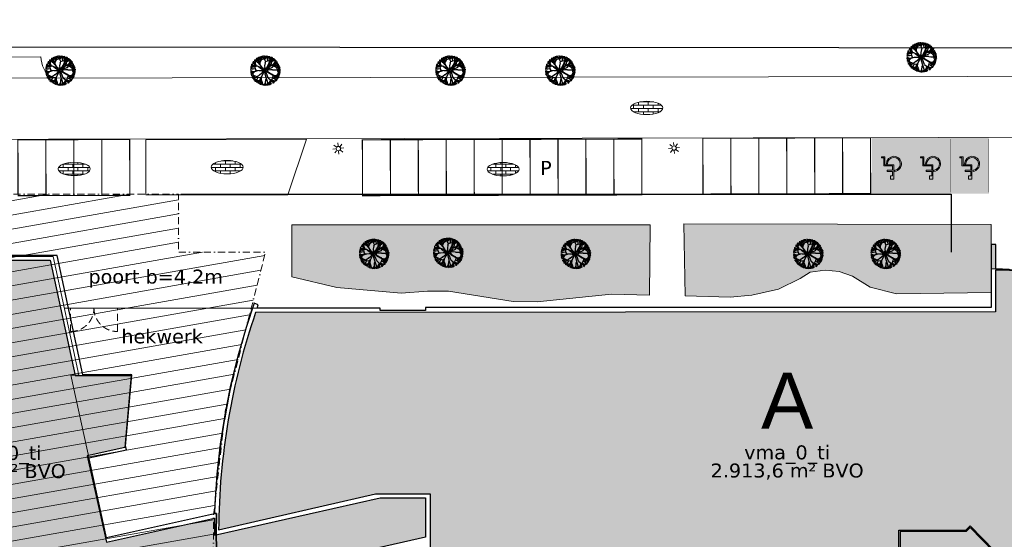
# Model space of a CAD drawing. Header units: millimetres. Extents: x -288508 to 246429, y 65483 to 604694.
# Tile 7 of 10: x -73403 to 14696, y 381850 to 428344. Entities that reach past the tile are written whole.
import ezdxf
from ezdxf.enums import TextEntityAlignment as Align

# ---------------------------------------------------------------- set-up
doc = ezdxf.new("R2010")
doc.units = ezdxf.units.MM
doc.header["$LTSCALE"] = 100
for name, pattern in [('BORDER2', [22.225, 6.35, -3.175, 6.35, -3.175, 0, -3.175]), ('DASHDOT', [25.4, 12.7, -6.35, 0, -6.35]), ('DASHED2', [9.525, 6.35, -3.175])]:
    doc.linetypes.add(name, pattern=pattern)
doc.layers.get('Defpoints').update_dxf_attribs({"color": 6})
doc.layers.add('F-IA----_OBJECTKLEUR', color=7, linetype='Continuous', transparency=0.5)
doc.layers.add('T--A9020_Opstallen', color=254, linetype='Continuous', transparency=0.3)
for name, color, linetype in [('F-IL----_BRUTODEF', 4, 'Continuous'), ('F-IL----_OBJECTDEF', 6, 'Continuous'), ('F-IT----_BRUTO-M2', 7, 'Continuous'), ('F-IT----_BRUTO-NR', 7, 'Continuous'), ('F-IT----_BRUTO-OM', 7, 'Continuous'), ('F-IT----_OBJECTK-NR', 7, 'Continuous'), ('T--A90--_Groenvoorziening', 90, 'Continuous'), ('T--A90--_TERREIN', 7, 'Continuous'), ('T--A9041_VERHARDING', 8, 'Continuous'), ('T--A9041_VERHARDING_P_MIVA', 141, 'Continuous'), ('T--L90--_Groenvoorziening', 94, 'Continuous'), ('T--L90--_TERREIN', 4, 'BORDER2'), ('T--L9020_Opstallen', 3, 'Continuous'), ('T--L9031_Muren', 1, 'Continuous'), ('T--L9032_Hekwerken', 1, 'FENCELINE1'), ('T--L9041_PARKEERPLAATS', 8, 'DASHED2'), ('T--L9041_VERHARDING', 30, 'DASHDOT'), ('T--L9041_VERHARDING_Parkeren', 9, 'DASHED2'), ('T--L9042_BEPLANTING', 84, 'Continuous'), ('T--L9063_LichtVoorz', 40, 'Continuous'), ('T--L9066_TRANSP_VOORZ_Auto', 1, 'Continuous'), ('T--T90--_TERREIN', 7, 'BORDER2'), ('T--T9041_PARKEERPLAATS', 8, 'DASHED2')]:
    doc.layers.add(name, color=color, linetype=linetype)
doc.layers.add('HATCH_REACTORS', color=7, linetype='Continuous', plot=False)
doc.layers.add('T--A9072_BELIJNING', color=7, linetype='Continuous', lineweight=0, true_color=0xffffff)
doc.layers.add('T--L9034_Toegangen', color=240, linetype='DASHED2', lineweight=0)
doc.layers.add('T--L9072_BELIJNING', color=7, linetype='DASHED2', lineweight=0)
doc.styles.add('kw1c_fm_rnr', font='verdana.ttf', dxfattribs={"height": 500})
doc.styles.get("Standard").update_dxf_attribs({"font": 'arial.ttf'})
doc.linetypes.add('FENCELINE1', pattern='A,6.35,-2.54,[133,ltypeshp.shx,S=2.54,R=0,X=-2.54,Y=0],-2.54,25.4', length=36.83)

# ---------------------------------------------------------------- blocks, each defined once
blk = doc.blocks.new('*U5')
at = {"layer": 'T--L9063_LichtVoorz', "linetype": 'Continuous', "lineweight": 0}
blk.add_line((-14, 124), (14, -124), dxfattribs=at)
blk = doc.blocks.new('*U6')
at = {"layer": 'T--L9063_LichtVoorz', "color": 0, "linetype": 'ByBlock', "lineweight": -2, "transparency": 16777216}
for p, rotation in [((-15227, 416820), 89.99999999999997), ((-15145, 417095), 44.99999999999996), ((-14619, 417150), 314.9999999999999), ((-14564, 416623), 225), ((-14482, 416898), 270), ((-15091, 416568), 135), ((-14816, 416487), 180)]:
    blk.add_blockref('*U5', p, dxfattribs=dict(at, rotation=rotation))
blk.add_blockref('*U5', (-14894, 417231), dxfattribs=at)
blk = doc.blocks.new('9063_straatverlichting_01')
at = {"layer": 'T--L9063_LichtVoorz', "linetype": 'Continuous', "lineweight": 0}
blk.add_circle((0, 0), 196, dxfattribs=at)
blk.add_blockref('*U6', (14852, -416857), dxfattribs=at)
blk = doc.blocks.new('9041_bestrating_01')
at = {"layer": 'T--A9041_VERHARDING', "linetype": 'Continuous', "lineweight": 0}
h = blk.add_hatch(dxfattribs=at)
h.set_pattern_fill('AR-BRSTD', color=256, scale=110, style=0)
h.set_pattern_definition([(0, (0, 0), (0, 293.37), []), (90, (0, 0), (-440, 293.37), [293.37, -293.37])])
edge = h.paths.add_edge_path()
edge.add_ellipse((0, 0), major_axis=(1440, 1), ratio=0.416667, start_angle=0, end_angle=360)
at = {"layer": 'Defpoints', "linetype": 'Continuous', "lineweight": 0}
blk.add_ellipse((0, 0), major_axis=(1440, 1), ratio=0.416667, start_param=4.712389, end_param=10.995574, dxfattribs=at)
blk = doc.blocks.new('90_PARKEERPLAATS_2500X5000')
at = {"layer": 'T--L9041_PARKEERPLAATS', "linetype": 'DASHED2', "lineweight": 0, "const_width": 100}
blk.add_lwpolyline([(-1250, -2500), (1250, -2500), (1250, 2500), (-1250, 2500)], close=True, dxfattribs=at)
at = {"layer": 'T--T9041_PARKEERPLAATS', "linetype": 'Continuous', "lineweight": 0, "flags": 12}
blk.add_attdef('$90_VERHARDING_PP_NR', text='', height=500, dxfattribs=at).set_placement((0, 0), align=Align.MIDDLE_CENTER)
blk = doc.blocks.new('*U30')
at = {"layer": 'T--L9041_PARKEERPLAATS', "linetype": 'Continuous', "lineweight": 0}
blk.add_blockref('90_PARKEERPLAATS_2500X5000', (0, 0), dxfattribs=at)
blk = doc.blocks.new('*U29')
at = {"layer": 'T--L9041_PARKEERPLAATS', "color": 0, "linetype": 'ByBlock', "lineweight": -2, "transparency": 16777216}
for p in [(0, 0), (2500, 0), (5000, 0), (7500, 0), (10000, 0), (12500, 0), (15000, 0), (17500, 0), (20000, 0), (22500, 0)]:
    blk.add_blockref('*U30', p, dxfattribs=at)
blk = doc.blocks.new('*U32')
at = {"layer": 'T--L9041_PARKEERPLAATS', "linetype": 'Continuous', "lineweight": 0}
blk.add_blockref('90_PARKEERPLAATS_2500X5000', (0, 0), dxfattribs=at)
blk = doc.blocks.new('*U31')
at = {"layer": 'T--L9041_PARKEERPLAATS', "color": 0, "linetype": 'ByBlock', "lineweight": -2, "transparency": 16777216}
for p in [(0, 0), (2500, 0), (5000, 0), (7500, 0), (10000, 0), (12500, 0)]:
    blk.add_blockref('*U32', p, dxfattribs=at)
blk = doc.blocks.new('*U34')
at = {"layer": 'T--L9041_PARKEERPLAATS', "linetype": 'Continuous', "lineweight": 0}
blk.add_blockref('90_PARKEERPLAATS_2500X5000', (0, 0), dxfattribs=at)
blk = doc.blocks.new('*U33')
at = {"layer": 'T--L9041_PARKEERPLAATS', "color": 0, "linetype": 'ByBlock', "lineweight": -2, "transparency": 16777216}
for p in [(0, 0), (2500, 0), (5000, 0), (7500, 0)]:
    blk.add_blockref('*U34', p, dxfattribs=at)
blk = doc.blocks.new('boom13')
for p, q in [((-606, 955), (-1011, 1186)), ((-966, 249), (-645, 88)), ((-204, 179), (-722, 696)), ((-679, 738), (-388, 450)), ((-645, 88), (-379, 36)), ((-449, 798), (-606, 955)), ((-370, 711), (-449, 798)), ((-388, 450), (-261, 327)), ((-379, 36), (-204, 40)), ((-213, 484), (-370, 711)), ((-261, 327), (-187, 297)), ((-156, 367), (-213, 484)), ((-170, 127), (-204, 179)), ((-204, 40), (-170, 70)), ((-187, 297), (-156, 327)), ((-170, 70), (-170, 127)), ((-156, 327), (-156, 367)), ((50, 672), (6, 360)), ((6, 360), (32, 289)), ((32, 289), (121, 280)), ((137, 948), (50, 672)), ((121, 280), (299, 369)), ((228, 49), (201, 13)), ((201, 13), (201, -58)), ((388, 76), (228, 49)), ((299, 369), (659, 718)), ((950, 127), (388, 76)), ((201, -58), (255, -111)), ((255, -111), (362, -147)), ((362, -147), (935, -144))]:
    blk.add_line(p, q)
for points in [[(-1383, 1234), (-1502, 1265)], [(-722, 696), (-968, 847), (-1210, 999), (-1342, 1181), (-1459, 1300)], [(-972, 987), (-1092, 1170), (-1254, 1296), (-1400, 1311)], [(-1104, 1115), (-1320, 1126), (-1373, 1231), (-1358, 1377)], [(-969, 892), (-1014, 1192), (-1158, 1337), (-1303, 1415)], [(-1254, 1296), (-1229, 1464), (-1251, 1463)], [(-1095, 1504), (-1160, 1475), (-1194, 1518)], [(-966, 249), (-1136, 377), (-1160, 636), (-1100, 999), (-1069, 1336), (-1084, 1501), (-1026, 1635)], [(-1158, 1348), (-1114, 1592)], [(-838, 771), (-961, 988), (-951, 1244), (-993, 1420), (-1088, 1527), (-1114, 1604)], [(-874, 1546), (-1008, 1540), (-1062, 1627)], [(-702, 1481), (-858, 1537), (-925, 1692)], [(-169, 984), (-173, 989), (-374, 1274), (-593, 1370), (-859, 1546), (-920, 1704)], [(-814, 1737), (-669, 1392), (-536, 1248), (-447, 981), (-524, 1248), (-480, 1481), (-536, 1726), (-569, 1837)], [(-585, 1378), (-599, 1520), (-669, 1591), (-715, 1702), (-785, 1773)], [(-708, 1694), (-659, 1803)], [(-669, 1381), (-636, 1592), (-702, 1793)], [(-413, 759), (-447, 992), (-269, 1281), (-35, 1515), (-13, 1692), (-46, 1926)], [(-257, 1303), (-235, 1570), (-369, 1759), (-402, 1881)], [(-366, 1282), (-285, 1517), (-346, 1659), (-369, 1793), (-399, 1887)], [(-313, 1681), (-246, 1770), (-257, 1904)], [(-285, 1532), (-63, 1735), (-14, 1860), (-45, 1939)], [(-189, 1626), (-250, 1894)], [(-224, 1581), (-146, 1704), (-124, 1926)], [(-55, 1742), (181, 1756), (261, 1834), (270, 1904)], [(-35, 1515), (210, 1548), (477, 1492), (599, 1537), (788, 1637), (821, 1737)], [(-22, 1868), (112, 1906)], [(137, 948), (215, 1182), (313, 1542), (331, 1778), (411, 1903)], [(354, 1515), (343, 1637), (165, 1748), (199, 1926)], [(269, 1841), (364, 1903)], [(321, 1550), (472, 1698), (497, 1863)], [(343, 1648), (488, 1704), (532, 1826)], [(499, 1715), (710, 1781)], [(590, 1752), (544, 1831)], [(707, 1648), (598, 1744), (607, 1815)], [(685, 691), (848, 929), (1012, 1163), (1200, 1286), (1325, 1397)], [(929, 1057), (924, 1363), (729, 1530), (715, 1656), (740, 1774)], [(800, 1490), (920, 1686)], [(848, 806), (945, 1056), (1095, 1189), (1176, 1392), (1248, 1462)], [(988, 1381), (922, 1526), (922, 1604), (933, 1648)], [(932, 1371), (1068, 1535), (1076, 1574)], [(988, 926), (1177, 1037), (1311, 1192), (1333, 1337)], [(1020, 1171), (1001, 1377), (1055, 1484), (1130, 1550)], [(1040, 1500), (1046, 1595)], [(1119, 1196), (1316, 1218), (1395, 1296)], [(1214, 1211), (1341, 1351)], [(-1529, 325), (-1650, 308), (-1752, 124), (-1932, 149)], [(-1667, 148), (-1877, 180), (-1915, 167)], [(-1395, 307), (-1656, 145), (-1699, -108), (-1799, -185), (-1913, -224)], [(-1138, 366), (-1403, 320), (-1594, 382), (-1810, 346), (-1907, 371)], [(-1674, 471), (-1860, 508)], [(-1661, 307), (-1724, 449), (-1848, 487)], [(-1613, 398), (-1733, 556), (-1840, 584)], [(-1736, 459), (-1813, 667)], [(-1509, -64), (-1555, 179), (-1512, 448), (-1563, 568), (-1672, 752), (-1774, 780)], [(-1451, 712), (-1677, 725), (-1768, 772)], [(-1157, 647), (-1453, 701), (-1638, 830), (-1700, 903)], [(-1427, 965), (-1568, 891), (-1646, 887), (-1690, 896)], [(-1598, 808), (-1608, 902), (-1661, 962)], [(-1548, 1010), (-1643, 1011)], [(-679, 738), (-791, 848), (-980, 892), (-1347, 903), (-1637, 1026)], [(-1218, 1007), (-1423, 978), (-1532, 1026), (-1602, 1097)], [(-1330, 1129), (-1455, 1092), (-1557, 1142)], [(-879, -432), (-510, -289), (-226, -147), (-217, -67), (-297, 5), (-404, 31)], [(-169, 984), (-101, 476), (-74, 236), (-3, 182), (130, 191), (264, 289), (685, 691)], [(0, 162), (-62, 137), (-62, 37), (0, 0), (100, -12), (125, 25), (112, 112), (75, 137), (37, 125), (0, 150)], [(659, 718), (855, 798), (1090, 685), (1371, 447), (1644, 247), (1792, 175), (1878, 56)], [(766, 803), (988, 914), (1244, 892), (1422, 926), (1533, 1014), (1611, 1037)], [(945, 124), (950, 127), (1245, 314), (1352, 529), (1541, 785), (1701, 838)], [(1098, 677), (1297, 903), (1502, 996), (1597, 1011)], [(1252, 306), (1483, 213), (1628, 268), (1763, 283), (1859, 309)], [(1305, 896), (1432, 1083), (1519, 1137)], [(1311, 1192), (1478, 1159), (1478, 1181)], [(1360, 520), (1502, 527), (1577, 594), (1689, 634), (1764, 701)], [(1463, 973), (1549, 932), (1627, 947)], [(1472, 391), (1592, 570), (1710, 561), (1827, 474)], [(1499, 212), (1690, -20), (1812, -74), (1893, -48)], [(1521, -126), (1674, 12), (1792, 33), (1890, 12)], [(1542, 801), (1542, 935), (1631, 984)], [(1587, 113), (1858, 159)], [(1600, 578), (1633, 704), (1728, 766)], [(1681, 627), (1788, 573)], [(1718, 569), (1805, 655)], [(1797, 55), (1876, 106)], [(1800, 183), (1809, 254), (1864, 261)], [(-1701, -27), (-1930, -25)], [(-879, -432), (-967, -449), (-1264, -286), (-1509, -64), (-1688, -51), (-1919, -96)], [(-1566, -256), (-1692, -185), (-1916, -173)], [(-1662, -350), (-1754, -288), (-1887, -306)], [(-1789, -188), (-1814, -330), (-1879, -359)], [(-1505, -468), (-1710, -415), (-1864, -478)], [(-1817, -341), (-1861, -422)], [(-1287, -276), (-1555, -267), (-1737, -410), (-1857, -449)], [(-891, -407), (-1135, -370), (-1495, -471), (-1706, -577), (-1854, -573)], [(-1728, -663), (-1831, -613)], [(-1693, -853), (-1356, -691), (-1218, -551), (-956, -449), (-1218, -540), (-1454, -507), (-1695, -574), (-1805, -613)], [(-1477, -889), (-1610, -694), (-1718, -666), (-1783, -695)], [(-1344, -691), (-1557, -668), (-1754, -744)], [(-1602, -926), (-1703, -830)], [(-1179, -979), (-1466, -892), (-1599, -915), (-1651, -982)], [(-1443, -729), (-1491, -887), (-1643, -962)], [(-318, -1107), (-576, -1144), (-942, -1102), (-1280, -1088), (-1443, -1111), (-1580, -1060)], [(-1287, -1178), (-1533, -1146)], [(-1308, -945), (-1507, -1134)], [(-1445, -1122), (-1413, -1185), (-1455, -1222)], [(-922, -919), (-1165, -971), (-1255, -1096), (-1359, -1184), (-1424, -1259)], [(-841, -966), (-1139, -1026), (-1276, -1177), (-1346, -1326)], [(-1057, -1112), (-1057, -1328), (-1160, -1386), (-1306, -1378)], [(-892, -1157), (-1006, -1242), (-1031, -1339), (-1102, -1435), (-1127, -1532)], [(-492, -352), (-495, -358), (-911, -922), (-881, -1160), (-895, -1478), (-999, -1611)], [(-702, -669), (-806, -786), (-841, -977), (-833, -1345), (-941, -1639)], [(-891, -407), (-492, -352), (-218, -204), (-135, -200), (-113, -230), (-130, -300), (-237, -923)], [(-587, -1142), (-626, -1440), (-745, -1631), (-816, -1696)], [(-702, -669), (-359, -405), (-163, -271), (-39, -236), (59, -236), (166, -271), (264, -360), (639, -692)], [(-237, -923), (-239, -1212), (-245, -1498), (-333, -1704), (-375, -1866)], [(319, -824), (184, -520), (95, -342), (15, -298), (-39, -325), (-83, -431), (-318, -1107)], [(-307, -1109), (-249, -1371), (-300, -1565), (-254, -1779), (-274, -1877)], [(-87, -62), (-162, -87), (-125, -162), (-62, -150), (0, -125), (0, -62), (-37, -50), (-100, -75)], [(638, -689), (708, -890), (584, -1119), (332, -1387), (120, -1650), (40, -1795), (-83, -1874)], [(75, -100), (37, -150), (112, -200), (150, -162), (137, -87), (75, -100)], [(319, -824), (428, -1069), (547, -1423), (663, -1629), (666, -1778)], [(576, -1126), (792, -1336), (874, -1546), (884, -1641)], [(637, -691), (642, -693), (968, -818), (1204, -776), (1522, -774), (1661, -871)], [(717, -882), (962, -992), (1087, -1149), (1286, -1240), (1352, -1315)], [(935, -144), (1224, -133), (1510, -124), (1721, -202), (1884, -236)], [(963, -976), (1270, -987), (1446, -800), (1573, -792), (1689, -823)], [(966, -829), (1029, -1069), (1159, -1153), (1252, -1252), (1330, -1314)], [(1038, -1082), (966, -1374), (995, -1505), (1065, -1554)], [(986, -142), (1123, -269), (1479, -385), (1713, -415), (1834, -501)], [(1011, -1213), (1210, -1402)], [(1093, -1173), (1105, -1371), (1179, -1454)], [(1201, -787), (1292, -897), (1390, -917), (1490, -983), (1588, -1004)], [(1277, -995), (1434, -1138), (1473, -1149)], [(1403, -869), (1592, -998)], [(1479, -981), (1500, -1099)], [(1486, -393), (1626, -551), (1790, -585)], [(1535, -766), (1643, -686), (1736, -728)], [(1565, -784), (1666, -680), (1736, -692)], [(1674, -672), (1756, -630)], [(1697, -28), (1699, -264), (1772, -347), (1843, -360)], [(1780, -356), (1837, -454)], [(1821, -67), (1852, -203)], [(-1099, -1424), (-1218, -1439)], [(-1162, -1397), (-1187, -1517)], [(-1059, -1339), (-1017, -1461), (-1061, -1566)], [(-887, -1491), (-812, -1602), (-859, -1694)], [(-726, -1590), (-819, -1605), (-876, -1661)], [(-637, -1438), (-639, -1665), (-681, -1758)], [(-316, -1584), (-467, -1712), (-490, -1821)], [(-386, -1649), (-414, -1837)], [(-248, -1508), (-117, -1669), (-102, -1788), (-127, -1884)], [(-235, -1363), (-61, -1615), (194, -1645), (276, -1742), (321, -1853)], [(-63, -1626), (-84, -1837), (-69, -1874)], [(-81, -1793), (-33, -1875)], [(47, -1803), (118, -1815), (122, -1870)], [(113, -1651), (122, -1880)], [(271, -1486), (445, -1614), (430, -1731), (336, -1844)], [(278, -1731), (422, -1749), (454, -1813)], [(433, -1752), (515, -1792)], [(437, -1740), (518, -1831)], [(452, -1623), (576, -1662), (633, -1760)], [(544, -1434), (501, -1641), (572, -1792)], [(750, -1647), (705, -1752)], [(963, -1385), (775, -1528), (752, -1636), (784, -1700)], [(784, -1343), (965, -1480), (1014, -1570)], [(853, -1505), (808, -1589), (819, -1668)], [(1006, -1508), (916, -1614)], [(1103, -1268), (1237, -1402)]]:
    blk.add_lwpolyline(points)
blk = doc.blocks.new('9041_parkeerplaats_miva_belijning')
at = {"layer": 'T--A9041_VERHARDING_P_MIVA', "linetype": 'Continuous'}
h = blk.add_hatch(color=256, dxfattribs=at)
edge = h.paths.add_edge_path(flags=16)
edge.add_line((-315, 408), (-315, 509))
edge.add_arc((-234, -161), 675, 96.84935, 360)
edge.add_line((441, -161), (341, -161))
edge.add_arc((-234, -161), 575, -261.95215, 0, ccw=False)
h.paths.add_polyline_path([(-120, 515), (-120, 915), (80, 915), (80, 1215), (-220, 1215), (-220, -85), (575, -85), (575, -790), (875, -790), (875, -690), (675, -690), (675, 15), (-120, 15), (-120, 415), (380, 415), (380, 515)], flags=16)
h.paths.add_polyline_path([(-1700, 2390), (1700, 2390), (1700, -2390), (-1700, -2390)])
at = {"layer": 'T--A9072_BELIJNING', "linetype": 'Continuous'}
h = blk.add_hatch(color=256, dxfattribs=at)
h.paths.add_polyline_path([(-1700, 2390), (1700, 2390), (1700, -2390), (-1700, -2390)], flags=16)
h.paths.add_polyline_path([(-1750, 2500), (-1750, -2500), (1750, -2500), (1750, 2500)])
h = blk.add_hatch(color=256, dxfattribs=at)
h.paths.add_polyline_path([(-120, 515), (-120, 915), (80, 915), (80, 1215), (-220, 1215), (-220, -85), (575, -85), (575, -790), (875, -790), (875, -690), (675, -690), (675, 15), (-120, 15), (-120, 415), (380, 415), (380, 515)])
edge = h.paths.add_edge_path()
edge.add_line((-315, 408), (-315, 509))
edge.add_arc((-234, -161), 675, 96.84935, 360)
edge.add_line((441, -161), (341, -161))
edge.add_arc((-234, -161), 575, -261.95215, 0, ccw=False)
at = {"layer": 'T--L9072_BELIJNING', "const_width": 1}
for points in [[(-1750, 2500), (-1750, -2500), (1750, -2500), (1750, 2500)], [(-1700, 2390), (1700, 2390), (1700, -2390), (-1700, -2390)]]:
    blk.add_lwpolyline(points, close=True, dxfattribs=at)
at = {"layer": 'T--L9072_BELIJNING', "linetype": 'Continuous'}
blk.add_lwpolyline([(-120, 515), (-120, 915), (80, 915), (80, 1215), (-220, 1215), (-220, -85), (575, -85), (575, -790), (875, -790), (875, -690), (675, -690), (675, 15), (-120, 15), (-120, 415), (380, 415), (380, 515)], close=True, dxfattribs=at)
blk.add_lwpolyline([(-315, 408), (-315, 509, 2.22382), (441, -161), (341, -161, -2.193086)], format="xyb", close=True, dxfattribs=at)
blk = doc.blocks.new('*U37')
at = {"layer": 'T--L9041_VERHARDING_Parkeren', "linetype": 'Continuous'}
blk.add_blockref('9041_parkeerplaats_miva_belijning', (0, 0, 0), dxfattribs=at)
blk = doc.blocks.new('*U38')
at = {"layer": 'T--L9072_BELIJNING', "color": 0, "linetype": 'ByBlock', "lineweight": -2, "transparency": 16777216}
for p in [(0, 0), (3500, 0), (7000, 0)]:
    blk.add_blockref('*U37', p, dxfattribs=at)
blk = doc.blocks.new('kw1c-fm-bouwdeel')
at = {"layer": 'F-IT----_BRUTO-M2', "style": 'kw1c_fm_rnr', "flags": 12}
blk.add_attdef('KW1C-FM-VERDIEPING-BVO', text='', height=500, dxfattribs=at).set_placement((0, 0), align=Align.TOP_CENTER)
at = {"layer": 'F-IT----_BRUTO-NR', "style": 'kw1c_fm_rnr', "flags": 12}
blk.add_attdef('KW1C-FM-VERDIEPING-BDL', text='', height=500, dxfattribs=at).set_placement((0, 0), align=Align.BOTTOM_CENTER)
at = {"layer": 'F-IT----_BRUTO-OM', "lineweight": 30, "flags": 106}
blk.add_attdef('KW1C-FM-VERDIEPING-BYZ', text='', height=500, dxfattribs=at).set_placement((0, -600), align=Align.TOP_CENTER)

msp = doc.modelspace()

# ---------------------------------------------------------------- hatches: boundary and pattern name
at = {"layer": 'F-IA----_OBJECTKLEUR'}
h = msp.add_hatch(color=8, dxfattribs=at)
h.dxf.hatch_style = 1
h.paths.add_polyline_path([(-83524, 406824.1), (-70684.8, 406824.1), (-68429.9, 396496.2), (-63439.9, 396496.2), (-64002.7, 390063.1), (-67366, 389330.7), (-65646.2, 381591.2), (-55971.3, 383746.1), (-55971.3, 382216.1), (-41155.9, 385548.6), (-37105.9, 385548.6), (-37105.9, 382043.8), (-73103.8, 373877.9), (-73103.8, 372466), (-76829, 371634.6), (-76829, 377144.2), (-83524, 377184.1)])
h = msp.add_hatch(color=240, dxfattribs=at)
h.dxf.hatch_style = 1
edge = h.paths.add_edge_path()
edge.add_line((-36685.9, 380915.1), (5264.1, 380965.1))
edge.add_line((5264.1, 380965.1), (5264.1, 382655.1))
edge.add_line((5264.1, 382655.1), (11244.3, 382655.1))
edge.add_line((11244.3, 382655.1), (11654, 383054.7))
edge.add_line((11654, 383054.7), (15978, 378621.1))
edge.add_arc((20896.4, 373909.1), 6811.3, 87.747307, 136.227642, ccw=False)
edge.add_line((21164.1, 380715.1), (26024.1, 380715.1))
edge.add_line((26024.1, 380715.1), (26024.1, 380955.1))
edge.add_line((26024.1, 380955.1), (47220.4, 380913))
edge.add_arc((13695.6, 380507.5), 33527.3, 0.692987, 23.504582)
edge.add_line((44441.1, 393879), (44271.9, 394273.2))
edge.add_line((44271.9, 394273.2), (52822.8, 397919.3))
edge.add_line((52822.8, 397919.3), (51482.3, 400453.6))
edge.add_line((51482.3, 400453.6), (49944.1, 403092.8))
edge.add_line((49944.1, 403092.8), (48457.8, 405429.6))
edge.add_arc((6647, 436723.4), 52225, 316.318724, 323.186513, ccw=False)
edge.add_line((44415.8, 400654.4), (32776.9, 400654.4))
edge.add_line((32776.9, 400654.4), (30284.3, 403178.4))
edge.add_line((30284.3, 403178.4), (26537.3, 402328.3))
edge.add_arc((13908.4, 382054), 23885.9, 58.081021, 89.986143)
edge.add_line((13914.1, 405939.9), (13914.1, 402215.1))
edge.add_line((13914.1, 402215.1), (-52296.8, 402143.6))
edge.add_arc((5601.9, 382294.7), 61206.5, 161.07722, 179.632699)
edge.add_line((-55603.4, 382687.1), (-41565.9, 385905))
edge.add_line((-41565.9, 385905), (-36685.9, 385905))
edge.add_line((-36685.9, 385905), (-36685.9, 380915.1))
h = msp.add_hatch(color=50, dxfattribs=at)
h.dxf.hatch_style = 1
edge = h.paths.add_edge_path()
edge.add_arc((13983.2, 381024.2), 27677.2, 189.604978, 219.317513)
edge.add_line((-7429.2, 363487.5), (-6344.8, 364399.8))
edge.add_arc((15331.1, 382422.7), 28189.9, 219.742611, 230.130919)
edge.add_line((-2739.7, 360786.6), (-3642.6, 359713.5))
edge.add_arc((13859.8, 381235.3), 27740.3, 230.880561, 260.460346)
edge.add_line((9262.4, 353878.6), (9656, 356433.5))
edge.add_arc((14848.5, 393520.7), 37448.9, 262.029923, 267.774322)
edge.add_line((13394.1, 356100.1), (13714.1, 356100.1))
edge.add_line((13714.1, 356100.1), (13764.1, 330345.1))
edge.add_line((13764.1, 330345.1), (35064.1, 330345.1))
edge.add_line((35064.1, 330345.1), (35064.1, 380515.1))
edge.add_line((35064.1, 380515.1), (24330.1, 380515.2))
edge.add_line((24330.1, 380515.2), (24330.1, 380615.1))
edge.add_line((24330.1, 380615.1), (20914.1, 380615.1))
edge.add_arc((20887.9, 373910.3), 6704.8, 89.775941, 137.175539)
edge.add_line((15970.3, 378468), (11646.9, 382918.4))
edge.add_line((11646.9, 382918.4), (11284, 382555.1))
edge.add_line((11284, 382555.1), (5364.1, 382555.1))
edge.add_line((5364.1, 382555.1), (5364.1, 380545.1))
edge.add_line((5364.1, 380545.1), (-11086.4, 380545.8))
edge.add_arc((26072.4, 381887.7), 37183, 182.068162, 187.873565)
edge.add_line((-10760, 376794.1), (-13306.1, 376406.2))
at = {"layer": 'T--A90--_Groenvoorziening', "linetype": 'Continuous', "lineweight": 0}
h = msp.add_hatch(dxfattribs=at)
h.set_pattern_fill('GRASS', color=256, scale=1000)
h.set_pattern_definition([(90, (0, 0), (-707.1068, 707.1068), [187.5, -1226.7136]), (45, (0, 0), (-707.1068, 707.1068), [187.5, -812.5]), (135, (0, 0), (-707.1068, -707.1068), [187.5, -812.5])])
h.paths.add_polyline_path([(-16998.1, 409999.9), (-49051.8, 409981.6), (-49052.1, 405335), (-45029.6, 404391), (-39283.7, 403859.3), (-36919, 404045.7), (-35036.6, 404053.1), (-29235.7, 403138.3), (-27108.2, 403085), (-20444, 403784.9), (-17037.7, 403702.9)])
h.paths.add_polyline_path([(-13966, 410076.4), (13510.7, 410017.2), (13514.1, 403927.3), (5063.1, 403815.2), (2700.9, 404400.3), (1122.1, 405393.1), (-68.2, 405826.3), (-1335.9, 405937.1), (-2683.7, 405750.3), (-3574.1, 405174.7), (-5503.7, 404233), (-7879.6, 403693.9), (-9819.8, 403529.4), (-13858.4, 403626.5)])
at = {"layer": 'T--A90--_TERREIN', "linetype": 'Continuous', "lineweight": 0}
h = msp.add_hatch(dxfattribs=at)
h.set_pattern_fill('LINE', color=8, scale=10000, angle=10, style=0)
h.set_pattern_definition([(10, (0, 0), (-217.0602, 1231.0097), [])])
h.paths.add_polyline_path([(-94921, 412688.9), (-59203.1, 412741.9), (-59191.6, 407533.2), (-51408.7, 407540.8), (-54981.1, 393536.6), (-56054.6, 384064.8), (-56109.8, 377643.4), (-65249.4, 375715.5), (-64999.1, 374475.2), (-75472.2, 367239.9), (-75176.2, 362138.3), (-91996.9, 361142.8)])
at = {"layer": 'T--A9020_Opstallen', "lineweight": 5}
msp.add_hatch(color=256, dxfattribs=at).paths.add_polyline_path([(13514.3, 406042), (13514.3, 408215.4), (13944.3, 408215.4), (13944.3, 406041.7)])

# ---------------------------------------------------------------- linework, layer by layer
at = {"layer": 'F-IL----_BRUTODEF'}
for points in [[(15138.5, 406004.8), (13944.1, 406039.5), (13944.1, 408215.4), (13514.1, 408215.4), (13514.1, 402586.1), (-37105.9, 402586.1), (-37105.9, 402315.1), (-41155.9, 402315.1), (-41155.9, 402535.1), (-52161.2, 402535.1), (-52051.1, 402843.6), (-52416.7, 402974), (-53142.9, 400811.4), (-53893.3, 398236.9), (-54530.7, 395632.2), (-55053.8, 393002.2), (-55461.8, 390351.8), (-55753.7, 387686.2), (-55929.1, 385010.4), (-55960.1, 384168.1), (-55800.8, 384163.3), (-55828.3, 382329.5), (-55769.9, 379655.5)], [(-77164, 371333), (-72883.7, 372288.9), (-72883.8, 373701.5), (-55907.7, 377485.5), (-55895.2, 377200.8), (-55709.5, 377208.7), (-55769.9, 379655.5), (-55828.3, 382329.5), (-55800.8, 384163.3), (-55960.1, 384168.1), (-55961.3, 384127.4), (-65646.5, 381967.5), (-67205.9, 389134.9), (-63854.6, 389864.2), (-63924, 390182.8), (-63364.8, 396579.2), (-63450.6, 396586.7), (-63450.6, 396579.1), (-67743.7, 396579.1), (-70064.1, 407244.1), (-74211.5, 407244.1)]]:
    msp.add_lwpolyline(points, dxfattribs=at)
at = {"layer": 'F-IL----_OBJECTDEF'}
msp.add_lwpolyline([(-83524, 406824.1), (-70684.8, 406824.1), (-68429.9, 396496.2), (-63439.9, 396496.2), (-64002.7, 390063.1), (-67366, 389330.7), (-65646.2, 381591.2), (-55971.3, 383746.1), (-55971.3, 382216.1), (-41155.9, 385548.6), (-37105.9, 385548.6), (-37105.9, 382043.8), (-73103.8, 373877.9), (-73103.8, 372466), (-76829, 371634.6), (-76829, 377144.2), (-83524, 377184.1)], close=True, dxfattribs=at)
msp.add_lwpolyline([(26537.3, 402328.3, 0.1401187), (13914.1, 405939.9), (13914.1, 402215.1), (-52296.8, 402143.6, 0.0811409), (-55603.4, 382687.1), (-41565.9, 385905), (-36685.9, 385905), (-36685.9, 380915.1), (5264.1, 380965.1), (5264.1, 382655.1), (11244.3, 382655.1), (11654, 383054.7), (15978, 378621.1, -0.2147481)], format="xyb", dxfattribs=at)
msp.add_lwpolyline([(-13306.1, 376406.2, 0.1303767), (-7429.2, 363487.5), (-6344.8, 364399.8, 0.0453586), (-2739.7, 360786.6), (-3642.6, 359713.5, 0.1297876), (9262.4, 353878.6), (9656, 356433.5, 0.0250699), (13394.1, 356100.1), (13714.1, 356100.1), (13764.1, 330345.1), (35064.1, 330345.1), (35064.1, 380515.1), (24330.1, 380515.2), (24330.1, 380615.1), (20914.1, 380615.1, 0.2094547), (15979.2, 378476.6), (11646.9, 382918.4), (11284, 382555.1), (5364.1, 382555.1), (5364.1, 380545.1), (-11086.4, 380545.8, 0.0253363), (-10760, 376794.1)], format="xyb", close=True, dxfattribs=at)
at = {"layer": 'HATCH_REACTORS', "lineweight": 0}
msp.add_lwpolyline([(13514.3, 406042), (13514.3, 408215.4), (13944.3, 408215.4), (13944.3, 406041.7)], close=True, dxfattribs=at)
msp.add_lwpolyline([(-83833.8, 407144.2), (-70418.7, 407144.2), (-68111.4, 396539.3), (-68832.6, 396539.3), (-65646.4, 381968), (-55961.1, 384127.5, -0.067399), (-52597.6, 402541.5), (-41155.7, 402535.2), (-41155.7, 402315.1), (-37105.7, 402315.1), (-37105.7, 402586.1), (13514.3, 402586.1), (13514.3, 406042, -0.1354643), (26430.5, 402587.1)], format="xyb", dxfattribs=at)
at = {"layer": 'T--L90--_TERREIN', "lineweight": 0, "flags": 128}
msp.add_lwpolyline([(-94921, 412688.9), (-59203.1, 412741.9), (-59191.6, 407533.2), (-51408.7, 407540.8), (-54981.1, 393536.6), (-56054.6, 384064.8), (-56109.8, 377643.4), (-65249.4, 375715.5), (-64999.1, 374475.2), (-75472.2, 367239.9), (-75176.2, 362138.3), (-91996.9, 361142.8)], close=True, dxfattribs=at)
at = {"layer": 'T--L9020_Opstallen', "lineweight": 18}
msp.add_lwpolyline([(-83833.8, 407144.2), (-70418.7, 407144.2), (-68111.4, 396539.3), (-68832.6, 396539.3), (-65646.4, 381968), (-55961.1, 384127.5, -0.0673989), (-52597.6, 402541.5), (-41155.7, 402535.2), (-41155.7, 402315.1), (-37105.7, 402315.1), (-37105.7, 402586.1), (13514.3, 402586.1), (13514.3, 406042, -0.1336182), (26273, 402678.8)], format="xyb", dxfattribs=at)
at = {"layer": 'T--L9031_Muren', "lineweight": 18}
msp.add_lwpolyline([(13514.3, 406042), (13514.3, 408215.4), (13944.3, 408215.4), (13944.3, 406041.7)], close=True, dxfattribs=at)
at = {"layer": 'T--L9032_Hekwerken', "lineweight": 13, "ltscale": 0.5}
msp.add_lwpolyline([(-52597.6, 402541.5), (-69417.2, 402541.6)], dxfattribs=at)
at = {"layer": 'T--L9034_Toegangen', "lineweight": 13}
for points in [[(-66757.2, 402541.5, -0.4142136), (-68857.3, 400441.5), (-68857.2, 402541.6)], [(-66757.3, 402541.6, 0.4142136), (-64657.3, 400441.6), (-64657.3, 402541.6)]]:
    msp.add_lwpolyline(points, format="xyb", dxfattribs=at)
at = {"layer": 'T--L9041_VERHARDING', "linetype": 'Continuous', "lineweight": 0, "flags": 128}
for points in [[(58165.1, 270058.7), (75766.9, 271173.3, 0.0665496), (78106.4, 271638.1), (85420.3, 274135.5, 0.0622912), (87428.3, 275114.1), (102165.5, 284725, 0.2998481), (104799, 290779.7), (97018.6, 335472.4, 0.355258), (91305.6, 340440.1), (74249.1, 341003.7, -0.404572), (65546.3, 349998.8), (65546.3, 408880.4, 0.4147606), (56529.5, 417880.4), (-86771.5, 417612.8), (-89892.6, 414618.5), (-89411, 406750), (-94319.5, 406407.7), (-95289.7, 424930.9), (-92192, 424959.9), (-92184.5, 423303.5), (-77564.2, 423126.2), (82508.5, 423378.6)], [(-77589, 423123.5, 0.3810564), (-76665.3, 424192.4), (-76703.5, 424991.6), (-71508.5, 425014.1, 0.2082661), (-70597.1, 423131.4, -2.7004526)]]:
    msp.add_lwpolyline(points, format="xyb", dxfattribs=at)
at = {"layer": 'T--L9041_VERHARDING', "linetype": 'Continuous', "lineweight": 0}
msp.add_lwpolyline([(-62114, 417604.7), (-47744.4, 417650.8), (-49402.9, 412671.5), (-62114, 412671.5)], close=True, dxfattribs=at)
at = {"layer": 'T--L9042_BEPLANTING', "lineweight": 18}
for points in [[(-16998.1, 409999.9), (-49051.8, 409981.6), (-49052.1, 405335), (-45029.6, 404391), (-39283.7, 403859.3), (-36919, 404045.7), (-35036.6, 404053.1), (-29235.7, 403138.3), (-27108.2, 403085), (-20444, 403784.9), (-17037.7, 403702.9)], [(-13966, 410076.4), (13510.7, 410017.2), (13514.1, 403927.3), (5063.1, 403815.2), (2700.9, 404400.3), (1122.1, 405393.1), (-68.2, 405826.3), (-1335.9, 405937.1), (-2683.7, 405750.3), (-3574.1, 405174.7), (-5503.7, 404233), (-7879.6, 403693.9), (-9819.8, 403529.4), (-13858.4, 403626.5), (-13858.4, 403626.5)]]:
    msp.add_lwpolyline(points, close=True, dxfattribs=at)
at = {"layer": 'T--L9066_TRANSP_VOORZ_Auto'}
msp.add_lwpolyline([(88477.5, 436131.6, 0.0653302), (65632.2, 429986.6, -0.098616), (44570.3, 425790.8), (-89457, 425900.4), (-132227.5, 424261), (-132779.5, 408210.8), (-142523.6, 391397.2), (-141093.5, 346659.3), (-141643.6, 315220.2), (-137503.1, 236107)], format="xyb", dxfattribs=at)
msp.add_lwpolyline([(-58998, 412733.3), (9939.2, 412733.2), (9939.2, 407531.8)], dxfattribs=at)

# ---------------------------------------------------------------- block references
at = {"layer": 'F-IT----_BRUTO-M2'}
ref = msp.add_blockref('kw1c-fm-bouwdeel', (-75307.3, 388577), dxfattribs=dict(at, xscale=2.5, yscale=2.5, zscale=2.5))
ref.add_attrib('KW1C-FM-VERDIEPINGNUMMER', 'vmn_0_ti', dxfattribs={"layer": 'F-IT----_BRUTO-NR', "height": 1250, "style": 'kw1c_fm_rnr'}).set_placement((-75307.3, 388577), align=Align.BOTTOM_CENTER)
ref.add_attrib('KW1C-FM-VERDIEPING-BVO', '630,0 m² BVO', dxfattribs={"height": 1250, "style": 'kw1c_fm_rnr'}).set_placement((-75307.3, 388577), align=Align.TOP_CENTER)
ref = msp.add_blockref('kw1c-fm-bouwdeel', (-4734.9, 388630.5), dxfattribs=dict(at, xscale=2.5, yscale=2.5, zscale=2.5))
ref.add_attrib('KW1C-FM-VERDIEPINGNUMMER', 'vma_0_ti', dxfattribs={"layer": 'F-IT----_BRUTO-NR', "height": 1250, "style": 'kw1c_fm_rnr'}).set_placement((-4734.9, 388630.5), align=Align.BOTTOM_CENTER)
ref.add_attrib('KW1C-FM-VERDIEPING-BVO', '2.913,6 m² BVO', dxfattribs={"height": 1250, "style": 'kw1c_fm_rnr'}).set_placement((-4734.9, 388630.5), align=Align.TOP_CENTER)
at = {"layer": 'T--A9041_VERHARDING', "linetype": 'Continuous', "lineweight": 0, "rotation": 180}
for p in [(-17299.6, 420446.3), (-68526.2, 414989.7), (-54838.8, 415143.8), (-30144.7, 414965.6)]:
    msp.add_blockref('9041_bestrating_01', p, dxfattribs=at)
at = {"layer": 'T--L90--_Groenvoorziening', "linetype": 'Continuous', "xscale": 0.7000000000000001, "yscale": 0.7000000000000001, "zscale": 0.7000000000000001, "rotation": 285.2119295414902}
for p in [(7287.1, 424963.6), (-69774.6, 423773), (-51435.9, 423773), (-34873.5, 423773), (-25047.7, 423773), (-41707.6, 407377.8), (-35073.4, 407472.5), (-23653.5, 407368.7), (-2858.2, 407368.7), (4069.4, 407368.7)]:
    msp.add_blockref('boom13', p, dxfattribs=at)
at = {"layer": 'T--L9041_PARKEERPLAATS', "linetype": 'DASHED2', "lineweight": 0, "rotation": 0.1614342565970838}
for name, p in [('*U33', (-72305.9, 415102.4)), ('*U29', (-41485.3, 415102.4)), ('*U31', (-11018.7, 415243.6))]:
    msp.add_blockref(name, p, dxfattribs=at)
at = {"layer": 'T--L9063_LichtVoorz', "linetype": 'Continuous', "lineweight": 0}
for p in [(-44889.8, 416814.1), (-14854.8, 416858.9)]:
    msp.add_blockref('9063_straatverlichting_01', p, dxfattribs=at)
at = {"layer": 'T--L9072_BELIJNING', "linetype": 'Continuous', "rotation": 180}
msp.add_blockref('*U38', (11581.3, 415282.3, 0.5), dxfattribs=at)

# ---------------------------------------------------------------- texts
at = {"layer": 'F-IT----_OBJECTK-NR', "insert": (-4734.9, 394251.4), "char_height": 5000, "attachment_point": 5}
msp.add_mtext_dynamic_manual_height_columns('A', width=10096.834, gutter_width=1166.7, heights=[0], dxfattribs=at)
at = {"layer": 'T--T90--_TERREIN', "lineweight": 0, "char_height": 1250, "attachment_point": 7, "line_spacing_factor": 1.2}
for s, insert, rotation in [('{\\fVerdana|b0|i0|c0|p34;P}', (-26838.8, 414458.4), 359.999908), ('{\\fVerdana|b0|i0|c12|p0;poort b=4,2m}', (-67250.9, 404376.3), 359.99991), ('{\\fVerdana|b0|i0|c12|p0;hekwerk}', (-64305.8, 399359), 359.999907)]:
    msp.add_mtext(s, dxfattribs=dict(at, insert=insert, rotation=rotation))

doc.saveas('drawing.dxf')
